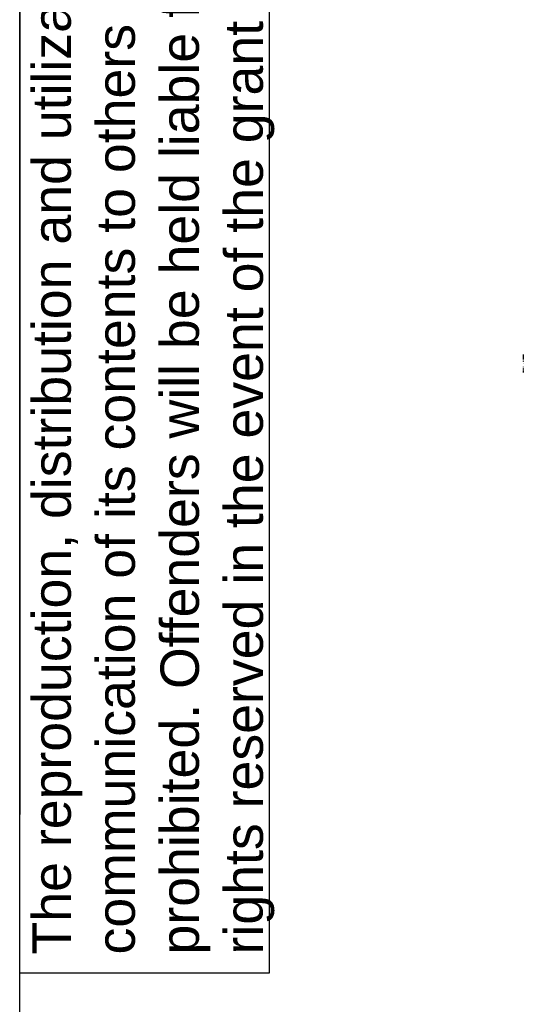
# Model space of a CAD drawing. Header units: millimetres. Extents: x 0 to 200, y 0 to 287.
# Tile 42 of 78: x 10 to 36, y 190 to 241. Entities that reach past the tile are written whole.
import ezdxf

# ---------------------------------------------------------------- set-up
doc = ezdxf.new("R2010")
doc.units = ezdxf.units.MM
for name, color, linetype in [('148.255_BW4C_CTM', 7, 'Continuous'), ('Défaut', 7, 'Continuous'), ('Marges', 7, 'Continuous'), ('Standard', 7, 'Continuous')]:
    doc.layers.add(name, color=color, linetype=linetype)

# ---------------------------------------------------------------- blocks, each defined once
blk = doc.blocks.new('SE')
at = {"layer": '148.255_BW4C_CTM', "color": 7, "linetype": 'Continuous'}
for p, q in [((36.22, 223.966), (36.221, 223.966)), ((36.22, 223.966), (36.22, 223.901)), ((36.22, 223.901), (36.221, 223.901)), ((36.22, 223.901), (36.22, 223.693)), ((36.22, 223.671), (36.221, 223.671)), ((36.22, 223.669), (36.221, 223.669)), ((36.22, 223.666), (36.221, 223.666)), ((36.22, 223.622), (36.22, 223.62)), ((36.22, 223.622), (36.22, 223.621)), ((36.221, 223.621), (36.22, 223.621)), ((36.22, 223.62), (36.221, 223.62)), ((36.22, 223.62), (36.22, 223.594)), ((36.22, 223.594), (36.221, 223.594)), ((36.22, 223.594), (36.22, 223.593)), ((36.22, 223.594), (36.221, 223.594)), ((36.22, 223.594), (36.22, 223.594)), ((36.22, 223.593), (36.221, 223.593)), ((36.22, 223.581), (36.221, 223.581)), ((36.22, 223.581), (36.22, 223.576)), ((36.22, 223.576), (36.221, 223.576)), ((36.22, 223.576), (36.22, 223.571)), ((36.22, 223.571), (36.221, 223.571)), ((36.22, 223.511), (36.221, 223.511)), ((36.22, 223.511), (36.22, 223.504)), ((36.22, 223.504), (36.221, 223.504)), ((36.22, 223.497), (36.221, 223.497)), ((36.22, 223.318), (36.221, 223.318)), ((36.22, 223.311), (36.221, 223.311)), ((36.22, 223.311), (36.22, 223.304)), ((36.22, 223.304), (36.221, 223.304)), ((36.22, 223.245), (36.221, 223.245)), ((36.22, 223.245), (36.22, 223.24)), ((36.22, 223.24), (36.221, 223.24)), ((36.22, 223.24), (36.22, 223.24)), ((36.22, 223.233), (36.22, 223.239)), ((36.22, 223.235), (36.221, 223.235)), ((36.22, 223.233), (36.221, 223.233)), ((36.22, 223.233), (36.22, 223.232)), ((36.22, 223.232), (36.221, 223.232)), ((36.22, 223.232), (36.22, 223.212)), ((36.22, 223.212), (36.221, 223.212)), ((36.22, 223.212), (36.22, 223.181)), ((36.22, 223.181), (36.221, 223.181)), ((36.22, 223.181), (36.22, 223.179)), ((36.22, 223.179), (36.221, 223.179)), ((36.22, 223.179), (36.22, 223.176)), ((36.22, 223.176), (36.221, 223.176)), ((36.22, 223.156), (36.221, 223.156)), ((36.22, 223.156), (36.22, 223.154)), ((36.22, 223.154), (36.221, 223.154)), ((36.22, 223.154), (36.22, 223.153)), ((36.22, 223.153), (36.221, 223.153)), ((36.22, 223.139), (36.221, 223.139)), ((36.22, 223.138), (36.221, 223.138)), ((36.22, 223.138), (36.22, 223.137)), ((36.22, 223.137), (36.221, 223.137)), ((36.22, 223.13), (36.22, 223.029)), ((36.22, 223.029), (36.221, 223.029))]:
    blk.add_line(p, q, dxfattribs=at)

msp = doc.modelspace()

# ---------------------------------------------------------------- linework, layer by layer
at = {"layer": 'Défaut', "color": 7, "linetype": 'Continuous'}
for p, q in [((10, 287), (10, 200.01)), ((23, 191.775), (23, 287)), ((10, 191.775), (23, 191.775))]:
    msp.add_line(p, q, dxfattribs=at)
at = {"layer": 'Marges', "color": 7, "linetype": 'Continuous'}
msp.add_line((10, 10), (10, 287), dxfattribs=at)

# ---------------------------------------------------------------- block references
at = {"layer": 'Standard'}
msp.add_blockref('SE', (0, 0), dxfattribs=at)

# ---------------------------------------------------------------- texts
at = {"layer": 'Défaut', "insert": (10.663, 192.722), "char_height": 2, "width": 94.92264, "attachment_point": 1, "rotation": 90}
msp.add_mtext('{\\fArial|b0||i0||c0|p34;\\C7;\\H2.;\\W1.;The reproduction, distribution and utilization of this document as well as the \\P}{\\fArial|b0||i0||c0|p34;\\C7;\\H2.;\\W1.;communication of its contents to others without express authorization is \\P}{\\fArial|b0||i0||c0|p34;\\C7;\\H2.;\\W1.;prohibited. Offenders will be held liable for the payment of damages. All \\P}{\\fArial|b0||i0||c0|p34;\\C7;\\H2.;\\W1.;rights reserved in the event of the grant of a patent, utility model or design.\\P}', dxfattribs=at)

doc.saveas('drawing.dxf')
